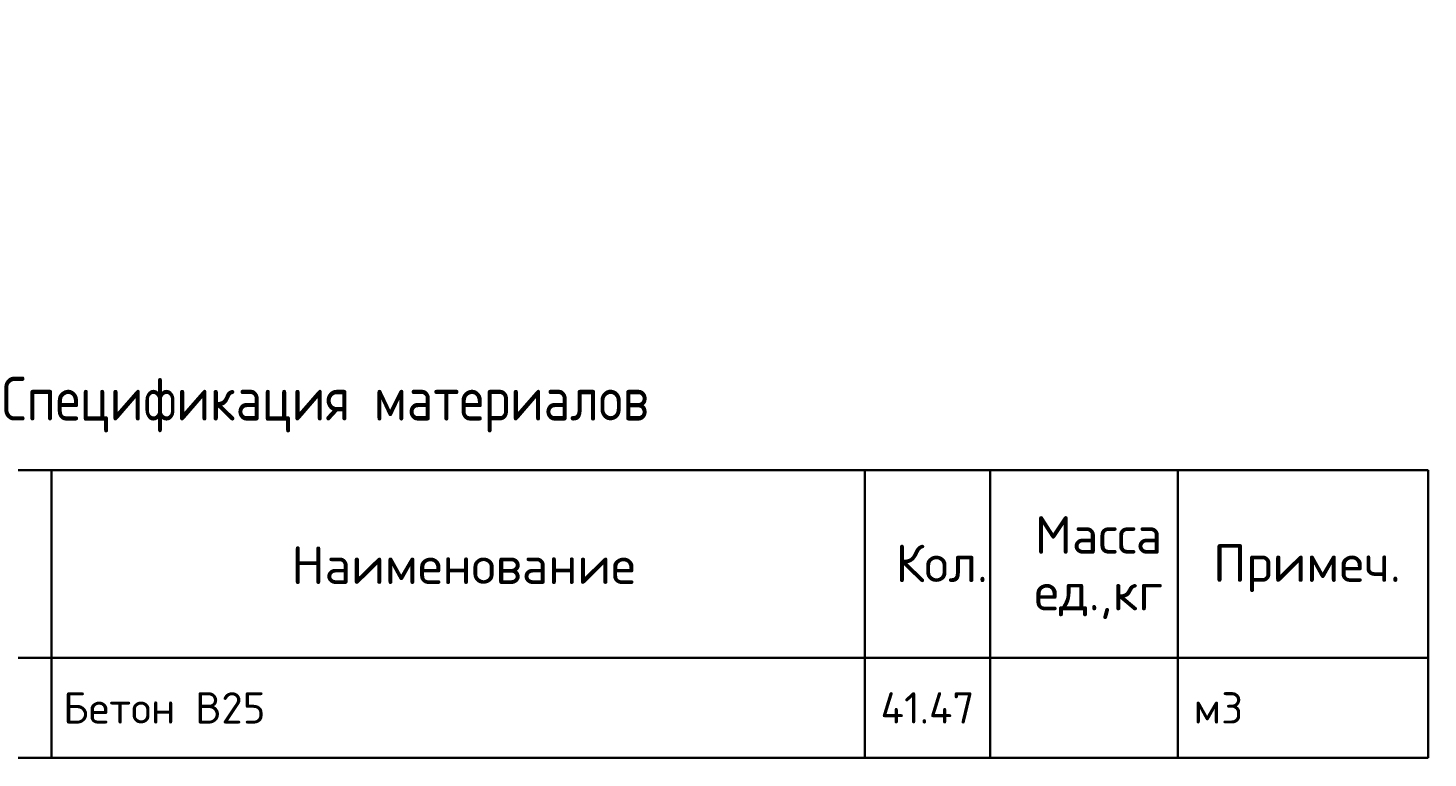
# Model space of a CAD drawing. Header units: millimetres. Extents: x -3057 to 112233, y -2869 to 47508.
# Tile 44 of 48: x 100999 to 112186, y 5476 to 11306. Entities that reach past the tile are written whole.
import ezdxf

# ---------------------------------------------------------------- set-up
doc = ezdxf.new("R2010")
doc.units = ezdxf.units.MM
doc.layers.add('Standard', color=7, linetype='Continuous', lineweight=25)
doc.styles.add('ARIAL', font='ARIAL.TTF')
doc.styles.add('ISOCPEUR', font='ISOCPEUR')

msp = doc.modelspace()

# ---------------------------------------------------------------- linework, layer by layer
at = {"layer": 'Standard', "color": 7, "linetype": 'Continuous', "lineweight": 35, "transparency": 33554687}
for p, q in [((93686.2, 7775.6), (112186.2, 7775.6)), ((101186.2, 7775.6), (101186.2, 6275.6)), ((107686.2, 7775.6), (107686.2, 6275.6)), ((108686.2, 7775.6), (108686.2, 6275.6)), ((110186.2, 7775.6), (110186.2, 6275.6)), ((112186.2, 7775.6), (112186.2, 6275.6)), ((112186.2, 6275.6), (93686.2, 6275.6)), ((101186.2, 6275.6), (101186.2, 5475.6)), ((107686.2, 6275.6), (107686.2, 5475.6)), ((108686.2, 6275.6), (108686.2, 5475.6)), ((110186.2, 6275.6), (110186.2, 5475.6)), ((112186.2, 6275.6), (112186.2, 5475.6)), ((93686.2, 5475.6), (112186.2, 5475.6))]:
    msp.add_line(p, q, dxfattribs=at)
at = {"layer": 'Standard', "color": 7, "linetype": 'Continuous', "lineweight": 13, "transparency": 33554687}
for p, q in [((93686.2, 6275.6), (112186.2, 6275.6)), ((93686.2, 5475.6), (112186.2, 5475.6))]:
    msp.add_line(p, q, dxfattribs=at)
at = {"layer": 'Standard', "color": 7, "linetype": 'Continuous', "lineweight": 35, "transparency": 33554687}
msp.add_lwpolyline([(112186.2, 6275.6), (112186.2, 6275.6)], close=True, dxfattribs=at)

# ---------------------------------------------------------------- texts
at = {"layer": 'Standard', "color": 7, "linetype": 'Continuous', "lineweight": 13, "transparency": 33554687, "char_height": 75, "width": 86.591, "attachment_point": 4, "style": 'ARIAL'}
for insert in [(101286.2, 11305.6), (101286.2, 6085.6), (101286.2, 5725.5)]:
    msp.add_mtext('}\\P', dxfattribs=dict(at, insert=insert))
at = {"layer": 'Standard', "color": 7, "linetype": 'Continuous', "lineweight": 35, "transparency": 33554687, "style": 'ISOCPEUR'}
for s, insert, char_height, width, attachment_point in [('\\A1;{\\fISOCPEUR|i0|b0;\\H350.000000;\\W1.000000;\\C7;Спецификация материалов}\\P', (102936.2, 8075.6), 105, 6122.965, 8), ('\\A1;{\\fISOCPEUR|i0|b0;\\H300.000000;\\W1.000000;\\C7;Наименование}\\P', (104478.8, 7015.6), 90, 2786.667, 5), ('\\A1;{\\fISOCPEUR|i0|b0;\\H300.000000;\\W1.000000;\\C7;Кол.}\\P', (108300.9, 7030.1), 90, 888.889, 5), ('\\A1;{\\fISOCPEUR|i0|b0;\\H300.000000;\\W1.000000;\\C7;Примеч.}\\P', (111219.1, 6991.2), 90, 1553.878, 5), ('\\A1;{\\fISOCPEUR|i0|b0;\\H250.000000;\\W1.000000;\\C7;41.47}\\P', (108186.2, 5875.6), 75, 885.714, 5), ('\\A1;{\\fISOCPEUR|i0|b0;\\H250.000000;\\W1.000000;\\C7;м3}\\P', (110312.5, 5875.6), 75, 485.294, 4)]:
    msp.add_mtext(s, dxfattribs=dict(at, insert=insert, char_height=char_height, width=width, attachment_point=attachment_point))
at = {"layer": 'Standard', "color": 7, "linetype": 'Continuous', "lineweight": 35, "transparency": 33554687, "insert": (109553.8, 7407), "char_height": 300, "width": 1244.513, "attachment_point": 2, "line_spacing_factor": 0.903614, "style": 'ARIAL'}
msp.add_mtext('\\A1;{\\fISOCPEUR|i0|b0;\\H300.000000;\\W1.000000;\\C7;Масса}\\P{\\fISOCPEUR|i0|b0;\\H300.000000;\\W1.000000;\\C7;ед.,кг}\\P', dxfattribs=at)
at = {"layer": 'Standard', "color": 7, "linetype": 'Continuous', "lineweight": 50, "transparency": 33554687, "insert": (101279.4, 5875.6), "char_height": 75, "width": 1771.324, "attachment_point": 4, "style": 'ISOCPEUR'}
msp.add_mtext('\\A1;{\\fISOCPEUR|i0|b0;\\H250.000000;\\W1.000000;\\C7;Бетон В25}\\P', dxfattribs=at)

doc.saveas('drawing.dxf')
